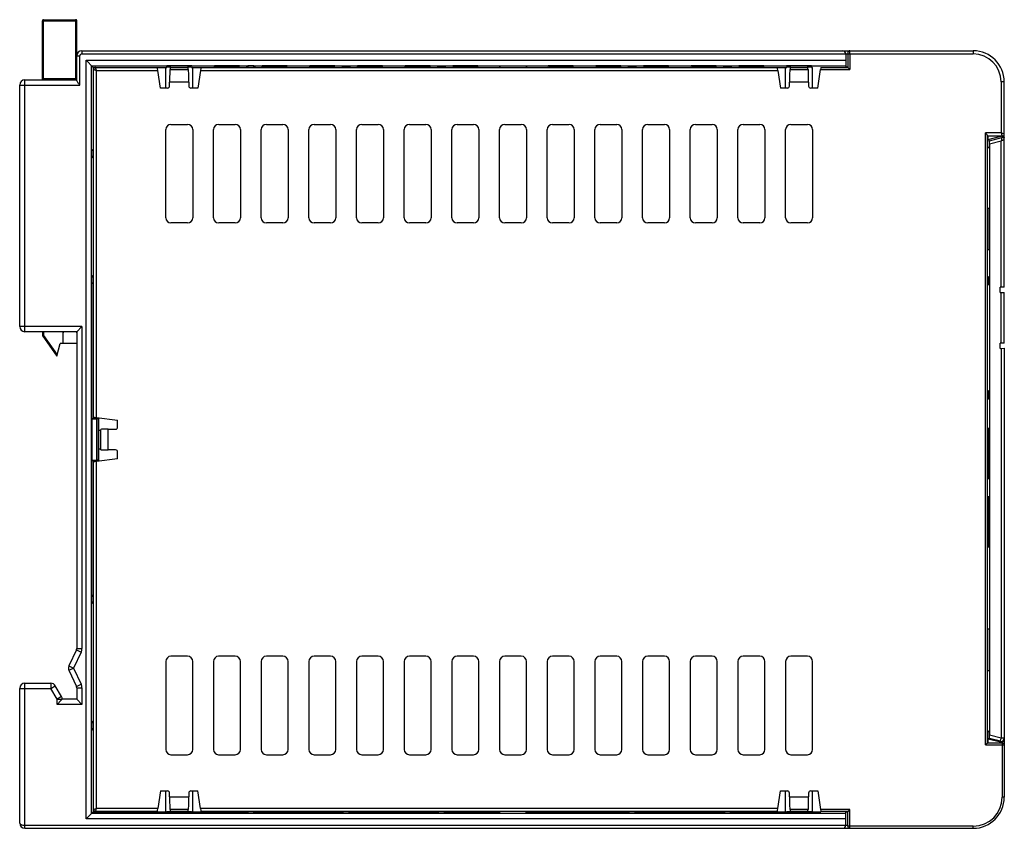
# Model space of a CAD drawing. Extents: x 250 to 570, y 112 to 351.
# Tile 5 of 10: x 330 to 425, y 273 to 351. Entities that reach past the tile are written whole.
import ezdxf

# ---------------------------------------------------------------- set-up
doc = ezdxf.new("R2010")
doc.units = 0
doc.header["$LTSCALE"] = 0.5
doc.layers.get('0').update_dxf_attribs({"linetype": 'CONTINUOUS'})

msp = doc.modelspace()

# ---------------------------------------------------------------- linework, layer by layer
at = {"color": 7, "linetype": 'Continuous'}
for p, q in [((331.928, 345.265), (331.928, 350.965)), ((331.928, 350.965), (335.228, 350.965)), ((332.028, 345.265), (332.028, 351.065)), ((332.028, 351.065), (335.128, 351.065)), ((335.128, 351.065), (335.128, 345.265)), ((335.228, 345.223), (335.228, 350.965)), ((335.728, 348.065), (335.728, 347.765)), ((335.728, 348.065), (421.728, 348.065)), ((335.728, 347.765), (421.728, 347.765)), ((409.428, 347.765), (409.428, 346.473)), ((409.83, 347.765), (409.83, 346.254)), ((421.728, 348.065), (421.728, 347.765)), ((335.228, 347.565), (335.528, 347.565)), ((335.528, 344.765), (335.528, 347.565)), ((336.128, 273.965), (336.128, 347.165)), ((336.828, 346.465), (336.128, 347.165)), ((336.128, 347.165), (409.428, 347.165)), ((336.664, 274.5), (336.664, 346.629)), ((336.664, 346.629), (409.428, 346.629)), ((336.828, 346.465), (336.828, 338.586)), ((336.828, 346.465), (343.94, 346.465)), ((336.844, 312.74), (336.844, 346.248)), ((337.044, 346.449), (337.003, 346.444)), ((337.045, 346.449), (343.019, 346.449)), ((337.144, 312.696), (337.144, 346.149)), ((337.144, 346.149), (343.069, 346.149)), ((343.321, 344.465), (343.069, 346.149)), ((343.828, 344.465), (343.828, 346.465)), ((343.937, 346.504), (343.931, 346.602)), ((346.326, 346.602), (343.931, 346.602)), ((343.937, 346.504), (344.293, 346.504)), ((343.94, 346.465), (343.939, 346.476)), ((344.293, 346.476), (343.939, 346.476)), ((344.224, 346.242), (344.288, 346.263)), ((346.012, 346.242), (344.224, 346.242)), ((344.288, 346.263), (345.949, 346.263)), ((344.293, 346.463), (344.293, 346.602)), ((344.293, 346.463), (345.944, 346.463)), ((345.944, 346.602), (345.944, 346.463)), ((345.944, 346.504), (346.319, 346.504)), ((346.317, 346.476), (345.944, 346.476)), ((345.949, 346.263), (346.012, 346.242)), ((346.316, 346.465), (346.317, 346.476)), ((346.316, 346.465), (348.54, 346.465)), ((346.326, 346.602), (346.319, 346.504)), ((346.428, 344.465), (346.428, 346.465)), ((347.168, 346.149), (346.915, 344.465)), ((347.168, 346.149), (402.879, 346.149)), ((347.217, 346.449), (402.829, 346.449)), ((348.537, 346.504), (348.531, 346.599)), ((348.537, 346.504), (350.919, 346.504)), ((348.54, 346.465), (348.539, 346.476)), ((350.917, 346.476), (348.539, 346.476)), ((350.916, 346.465), (350.917, 346.476)), ((350.916, 346.465), (351.607, 346.465)), ((350.919, 346.504), (350.926, 346.599)), ((351.607, 346.465), (351.742, 346.6)), ((351.742, 346.6), (351.742, 346.449)), ((352.314, 346.6), (351.742, 346.6)), ((352.314, 346.449), (352.314, 346.6)), ((352.314, 346.6), (352.45, 346.465)), ((352.45, 346.465), (353.14, 346.465)), ((353.137, 346.504), (353.131, 346.599)), ((353.137, 346.504), (355.519, 346.504)), ((353.14, 346.465), (353.139, 346.476)), ((355.517, 346.476), (353.139, 346.476)), ((355.516, 346.465), (355.517, 346.476)), ((355.516, 346.465), (357.74, 346.465)), ((355.519, 346.504), (355.526, 346.599)), ((357.737, 346.504), (357.731, 346.599)), ((357.737, 346.504), (360.119, 346.504)), ((357.74, 346.465), (357.739, 346.476)), ((360.117, 346.476), (357.739, 346.476)), ((360.116, 346.465), (360.117, 346.476)), ((360.116, 346.465), (360.807, 346.465)), ((360.119, 346.504), (360.126, 346.599)), ((360.807, 346.465), (360.928, 346.586)), ((360.928, 346.586), (360.928, 346.449)), ((360.928, 346.586), (361.528, 346.586)), ((361.528, 346.586), (361.528, 346.449)), ((361.65, 346.465), (361.528, 346.586)), ((361.65, 346.465), (362.34, 346.465)), ((362.337, 346.504), (362.331, 346.599)), ((362.337, 346.504), (364.719, 346.504)), ((362.34, 346.465), (362.339, 346.476)), ((364.717, 346.476), (362.339, 346.476)), ((364.716, 346.465), (364.717, 346.476)), ((364.716, 346.465), (366.94, 346.465)), ((364.719, 346.504), (364.726, 346.599)), ((366.937, 346.504), (366.931, 346.599)), ((366.937, 346.504), (369.319, 346.504)), ((366.94, 346.465), (366.939, 346.476)), ((369.317, 346.476), (366.939, 346.476)), ((369.316, 346.465), (369.317, 346.476)), ((369.316, 346.465), (370.007, 346.465)), ((369.319, 346.504), (369.326, 346.599)), ((370.007, 346.465), (370.128, 346.586)), ((370.128, 346.586), (370.128, 346.449)), ((370.128, 346.586), (370.728, 346.586)), ((370.728, 346.586), (370.728, 346.449)), ((370.85, 346.465), (370.728, 346.586)), ((370.85, 346.465), (371.54, 346.465)), ((371.537, 346.504), (371.531, 346.599)), ((371.537, 346.504), (373.919, 346.504)), ((371.54, 346.465), (371.539, 346.476)), ((373.917, 346.476), (371.539, 346.476)), ((373.916, 346.465), (373.917, 346.476)), ((373.916, 346.465), (376.028, 346.465)), ((373.919, 346.504), (373.926, 346.599)), ((376.049, 346.619), (376.028, 346.597)), ((376.028, 346.597), (376.028, 346.504)), ((376.049, 346.619), (376.049, 346.449)), ((376.049, 346.619), (378.607, 346.619)), ((378.607, 346.619), (378.607, 346.449)), ((378.629, 346.597), (378.607, 346.619)), ((378.628, 346.465), (380.74, 346.465)), ((378.629, 346.597), (378.629, 346.504)), ((380.737, 346.504), (380.731, 346.599)), ((380.737, 346.504), (383.119, 346.504)), ((380.74, 346.465), (380.739, 346.476)), ((383.117, 346.476), (380.739, 346.476)), ((383.116, 346.465), (383.117, 346.476)), ((383.116, 346.465), (385.34, 346.465)), ((383.119, 346.504), (383.126, 346.599)), ((385.337, 346.504), (385.331, 346.599)), ((385.337, 346.504), (387.719, 346.504)), ((385.34, 346.465), (385.339, 346.476)), ((387.717, 346.476), (385.339, 346.476)), ((387.716, 346.465), (387.717, 346.476)), ((387.716, 346.465), (388.407, 346.465)), ((387.719, 346.504), (387.726, 346.599)), ((388.407, 346.465), (388.528, 346.586)), ((388.528, 346.586), (388.528, 346.449)), ((388.528, 346.586), (389.128, 346.586)), ((389.128, 346.586), (389.128, 346.449)), ((389.25, 346.465), (389.128, 346.586)), ((389.25, 346.465), (389.94, 346.465)), ((389.937, 346.504), (389.931, 346.599)), ((389.937, 346.504), (392.319, 346.504)), ((389.94, 346.465), (389.939, 346.476)), ((392.317, 346.476), (389.939, 346.476)), ((392.316, 346.465), (392.317, 346.476)), ((392.316, 346.465), (394.54, 346.465)), ((392.319, 346.504), (392.326, 346.599)), ((394.537, 346.504), (394.531, 346.599)), ((394.537, 346.504), (396.919, 346.504)), ((394.54, 346.465), (394.539, 346.476)), ((396.917, 346.476), (394.539, 346.476)), ((396.916, 346.465), (396.917, 346.476)), ((396.916, 346.465), (397.607, 346.465)), ((396.919, 346.504), (396.926, 346.599)), ((397.607, 346.465), (397.728, 346.586)), ((397.728, 346.586), (397.728, 346.449)), ((397.728, 346.586), (398.328, 346.586)), ((398.328, 346.586), (398.328, 346.449)), ((398.45, 346.465), (398.328, 346.586)), ((398.45, 346.465), (399.14, 346.465)), ((399.137, 346.504), (399.131, 346.599)), ((399.137, 346.504), (401.519, 346.504)), ((399.14, 346.465), (399.139, 346.476)), ((401.517, 346.476), (399.139, 346.476)), ((401.516, 346.465), (401.517, 346.476)), ((401.516, 346.465), (403.74, 346.465)), ((401.519, 346.504), (401.526, 346.599)), ((402.879, 346.149), (403.131, 344.465)), ((403.628, 344.465), (403.628, 346.465)), ((403.737, 346.504), (403.731, 346.602)), ((406.126, 346.602), (403.731, 346.602)), ((403.737, 346.504), (404.103, 346.504)), ((403.74, 346.465), (403.739, 346.476)), ((404.103, 346.476), (403.739, 346.476)), ((404.034, 346.242), (404.098, 346.263)), ((405.822, 346.242), (404.034, 346.242)), ((404.098, 346.263), (405.759, 346.263)), ((404.103, 346.463), (404.103, 346.602)), ((404.103, 346.463), (405.754, 346.463)), ((405.754, 346.602), (405.754, 346.463)), ((405.754, 346.504), (406.119, 346.504)), ((406.117, 346.476), (405.754, 346.476)), ((405.759, 346.263), (405.822, 346.242)), ((406.116, 346.465), (406.117, 346.476)), ((406.116, 346.465), (406.228, 346.465)), ((406.126, 346.602), (406.119, 346.504)), ((406.228, 344.465), (406.228, 346.465)), ((406.725, 344.465), (406.993, 346.254)), ((406.993, 346.254), (409.83, 346.254)), ((407.027, 346.454), (409.632, 346.454)), ((409.63, 346.473), (409.428, 346.473)), ((409.63, 346.454), (409.63, 346.453)), ((330.228, 320.965), (330.228, 345.265)), ((330.228, 345.265), (335.228, 345.265)), ((335.228, 345.365), (331.928, 345.365)), ((344.193, 344.665), (344.193, 345.042)), ((346.043, 345.042), (344.193, 345.042)), ((346.043, 345.042), (346.043, 344.665)), ((404.003, 344.665), (404.003, 345.042)), ((405.853, 345.042), (404.003, 345.042)), ((405.853, 345.042), (405.853, 344.665)), ((424.728, 345.065), (424.428, 345.065)), ((424.428, 345.065), (424.428, 340.14)), ((424.728, 325.265), (424.728, 345.065)), ((329.728, 321.465), (329.728, 344.765)), ((329.728, 344.765), (335.528, 344.765)), ((343.994, 344.465), (343.321, 344.465)), ((346.915, 344.465), (346.243, 344.465)), ((403.804, 344.465), (403.131, 344.465)), ((406.725, 344.465), (406.053, 344.465)), ((343.828, 331.964), (343.828, 340.466)), ((344.327, 340.965), (345.929, 340.965)), ((346.428, 340.466), (346.428, 331.964)), ((348.428, 331.964), (348.428, 340.466)), ((348.927, 340.965), (350.529, 340.965)), ((351.028, 340.466), (351.028, 331.964)), ((353.028, 331.964), (353.028, 340.466)), ((353.527, 340.965), (355.129, 340.965)), ((355.628, 340.466), (355.628, 331.964)), ((357.628, 331.964), (357.628, 340.466)), ((358.127, 340.965), (359.729, 340.965)), ((360.228, 340.466), (360.228, 331.964)), ((362.228, 331.964), (362.228, 340.466)), ((362.727, 340.965), (364.329, 340.965)), ((364.828, 340.466), (364.828, 331.964)), ((366.828, 331.964), (366.828, 340.466)), ((367.327, 340.965), (368.929, 340.965)), ((369.428, 340.466), (369.428, 331.964)), ((371.428, 331.964), (371.428, 340.466)), ((371.927, 340.965), (373.529, 340.965)), ((374.028, 340.466), (374.028, 331.964)), ((376.028, 331.964), (376.028, 340.466)), ((376.527, 340.965), (378.129, 340.965)), ((378.628, 340.466), (378.628, 331.964)), ((380.628, 331.964), (380.628, 340.466)), ((381.127, 340.965), (382.729, 340.965)), ((383.228, 340.466), (383.228, 331.964)), ((385.228, 331.964), (385.228, 340.466)), ((385.727, 340.965), (387.329, 340.965)), ((387.828, 340.466), (387.828, 331.964)), ((389.828, 331.964), (389.828, 340.466)), ((390.327, 340.965), (391.929, 340.965)), ((392.428, 340.466), (392.428, 331.964)), ((394.428, 331.964), (394.428, 340.466)), ((394.927, 340.965), (396.529, 340.965)), ((397.028, 340.466), (397.028, 331.964)), ((399.028, 331.964), (399.028, 340.466)), ((399.527, 340.965), (401.129, 340.965)), ((401.628, 340.466), (401.628, 331.964)), ((403.628, 331.964), (403.628, 340.466)), ((404.127, 340.965), (405.729, 340.965)), ((406.228, 340.466), (406.228, 331.964)), ((424.428, 340.14), (422.917, 340.14)), ((422.917, 281.101), (422.917, 340.14)), ((424.528, 339.84), (423.112, 339.84)), ((423.117, 281.299), (423.117, 339.86)), ((423.117, 339.366), (423.264, 339.405)), ((423.143, 339.461), (423.128, 339.468)), ((423.143, 339.84), (423.143, 339.461)), ((424.477, 339.816), (423.143, 339.461)), ((423.295, 339.391), (423.264, 339.405)), ((423.264, 339.405), (423.264, 338.803)), ((423.295, 339.391), (424.477, 339.706)), ((423.298, 339.082), (424.428, 339.382)), ((424.428, 325.267), (424.428, 339.382)), ((424.477, 339.816), (424.477, 339.706)), ((424.728, 340.04), (424.603, 340.082)), ((336.674, 338.432), (336.828, 338.586)), ((336.674, 337.898), (336.674, 338.432)), ((336.844, 338.432), (336.674, 338.432)), ((423.117, 338.763), (423.264, 338.803)), ((423.128, 338.668), (423.264, 338.803)), ((423.298, 339.082), (423.298, 282.048)), ((336.828, 337.743), (336.674, 337.898)), ((336.674, 337.898), (336.844, 337.898)), ((336.828, 337.743), (336.828, 326.386)), ((423.277, 332.868), (423.117, 332.868)), ((423.277, 328.868), (423.277, 332.868)), ((345.929, 331.465), (344.327, 331.465)), ((350.529, 331.465), (348.927, 331.465)), ((355.129, 331.465), (353.527, 331.465)), ((359.729, 331.465), (358.127, 331.465)), ((364.329, 331.465), (362.727, 331.465)), ((368.929, 331.465), (367.327, 331.465)), ((373.529, 331.465), (371.927, 331.465)), ((378.129, 331.465), (376.527, 331.465)), ((382.729, 331.465), (381.127, 331.465)), ((387.329, 331.465), (385.727, 331.465)), ((391.929, 331.465), (390.327, 331.465)), ((396.529, 331.465), (394.927, 331.465)), ((401.129, 331.465), (399.527, 331.465)), ((405.729, 331.465), (404.127, 331.465)), ((423.277, 328.868), (423.117, 328.868)), ((423.275, 328.862), (423.277, 328.868)), ((336.674, 326.232), (336.828, 326.386)), ((336.674, 325.698), (336.674, 326.232)), ((336.844, 326.232), (336.674, 326.232)), ((423.25, 326.165), (423.117, 326.165)), ((423.128, 326.286), (423.25, 326.165)), ((423.25, 325.565), (423.25, 326.165)), ((336.828, 325.543), (336.674, 325.698)), ((336.674, 325.698), (336.844, 325.698)), ((336.828, 312.582), (336.828, 325.543)), ((423.25, 325.565), (423.117, 325.565)), ((423.128, 325.443), (423.25, 325.565)), ((424.728, 325.265), (424.328, 325.268)), ((424.328, 324.761), (424.328, 325.268)), ((424.328, 324.761), (424.728, 324.765)), ((424.428, 319.867), (424.428, 324.762)), ((424.728, 319.865), (424.728, 324.765)), ((335.728, 321.465), (329.728, 321.465)), ((335.228, 320.965), (335.728, 321.465)), ((335.728, 321.465), (335.728, 290.404)), ((335.228, 320.965), (330.228, 320.965)), ((331.928, 320.965), (331.928, 320.596)), ((332.028, 320.596), (331.928, 320.596)), ((331.946, 320.539), (332.028, 320.596)), ((331.946, 320.539), (333.301, 318.604)), ((332.028, 320.965), (332.028, 320.596)), ((332.028, 320.596), (333.335, 318.73)), ((333.928, 319.825), (333.928, 320.965)), ((335.228, 320.965), (335.228, 290.404)), ((333.301, 318.604), (333.628, 319.825)), ((335.228, 319.825), (333.628, 319.825)), ((424.728, 319.865), (424.328, 319.868)), ((424.328, 319.361), (424.328, 319.868)), ((424.328, 319.361), (424.728, 319.365)), ((424.428, 319.362), (424.428, 281.747)), ((424.728, 319.365), (424.728, 276.065)), ((423.25, 315.165), (423.117, 315.165)), ((423.25, 314.565), (423.117, 314.565)), ((423.128, 315.286), (423.25, 315.165)), ((423.128, 314.443), (423.25, 314.565)), ((423.25, 314.565), (423.25, 315.165)), ((336.685, 312.582), (336.676, 312.565)), ((336.676, 312.565), (336.676, 308.565)), ((336.676, 312.565), (337.132, 312.565)), ((336.685, 312.582), (337.346, 312.582)), ((337.132, 312.565), (337.132, 308.565)), ((337.144, 312.696), (339.178, 312.437)), ((337.346, 312.582), (337.332, 312.568)), ((337.332, 312.568), (337.332, 308.561)), ((337.346, 308.547), (337.346, 312.582)), ((339.178, 311.765), (339.178, 312.437)), ((337.53, 311.487), (337.53, 309.642)), ((337.55, 309.583), (337.55, 311.547)), ((338.25, 309.565), (338.25, 311.565)), ((338.25, 311.565), (338.978, 311.565)), ((338.978, 309.565), (338.25, 309.565)), ((339.178, 308.693), (339.178, 309.365)), ((336.685, 308.547), (336.676, 308.565)), ((336.676, 308.565), (337.132, 308.565)), ((336.685, 308.547), (337.346, 308.547)), ((336.828, 295.586), (336.828, 308.547)), ((336.844, 274.881), (336.844, 308.39)), ((339.178, 308.693), (337.144, 308.433)), ((337.144, 274.981), (337.144, 308.433)), ((337.332, 308.561), (337.346, 308.547)), ((336.674, 295.432), (336.828, 295.586)), ((336.674, 294.898), (336.674, 295.432)), ((336.844, 295.432), (336.674, 295.432)), ((336.828, 294.743), (336.674, 294.898)), ((336.674, 294.898), (336.844, 294.898)), ((336.828, 294.743), (336.828, 283.386)), ((423.277, 292.262), (423.117, 292.262)), ((423.275, 292.268), (423.277, 292.262)), ((423.277, 292.262), (423.277, 288.262)), ((335.2, 290.277), (334.477, 288.726)), ((335.653, 290.066), (334.93, 288.515)), ((335.2, 290.277), (335.653, 290.066)), ((335.228, 290.404), (335.728, 290.404)), ((343.828, 289.166), (343.828, 280.664)), ((345.929, 289.665), (344.327, 289.665)), ((346.428, 280.664), (346.428, 289.166)), ((348.428, 289.166), (348.428, 280.664)), ((350.529, 289.665), (348.927, 289.665)), ((351.028, 280.664), (351.028, 289.166)), ((353.028, 289.166), (353.028, 280.664)), ((355.129, 289.665), (353.527, 289.665)), ((355.628, 280.664), (355.628, 289.166)), ((357.628, 289.166), (357.628, 280.664)), ((359.729, 289.665), (358.127, 289.665)), ((360.228, 280.664), (360.228, 289.166)), ((362.228, 289.166), (362.228, 280.664)), ((364.329, 289.665), (362.727, 289.665)), ((364.828, 280.664), (364.828, 289.166)), ((366.828, 289.166), (366.828, 280.664)), ((368.929, 289.665), (367.327, 289.665)), ((369.428, 280.664), (369.428, 289.166)), ((371.428, 289.166), (371.428, 280.664)), ((373.529, 289.665), (371.927, 289.665)), ((374.028, 280.664), (374.028, 289.166)), ((376.028, 289.166), (376.028, 280.664)), ((378.129, 289.665), (376.527, 289.665)), ((378.628, 280.664), (378.628, 289.166)), ((380.628, 289.166), (380.628, 280.664)), ((382.729, 289.665), (381.127, 289.665)), ((383.228, 280.664), (383.228, 289.166)), ((385.228, 289.166), (385.228, 280.664)), ((387.329, 289.665), (385.727, 289.665)), ((387.828, 280.664), (387.828, 289.166)), ((389.828, 289.166), (389.828, 280.664)), ((391.929, 289.665), (390.327, 289.665)), ((392.428, 280.664), (392.428, 289.166)), ((394.428, 289.166), (394.428, 280.664)), ((396.529, 289.665), (394.927, 289.665)), ((397.028, 280.664), (397.028, 289.166)), ((399.028, 289.166), (399.028, 280.664)), ((401.129, 289.665), (399.527, 289.665)), ((401.628, 280.664), (401.628, 289.166)), ((403.628, 289.166), (403.628, 280.664)), ((405.729, 289.665), (404.127, 289.665)), ((406.228, 280.664), (406.228, 289.166)), ((334.477, 288.726), (334.93, 288.515)), ((334.477, 288.303), (334.93, 288.515)), ((334.477, 288.303), (335.2, 286.752)), ((334.93, 288.515), (335.653, 286.964)), ((423.277, 288.262), (423.117, 288.262)), ((423.277, 288.262), (423.275, 288.256)), ((330.228, 273.065), (330.228, 287.065)), ((330.228, 287.065), (332.731, 287.065)), ((332.731, 287.065), (332.731, 286.565)), ((335.2, 286.752), (335.653, 286.964)), ((329.728, 273.565), (329.728, 286.565)), ((329.728, 286.565), (332.731, 286.565)), ((332.731, 286.565), (333.164, 286.815)), ((333.328, 285.531), (332.731, 286.565)), ((333.761, 285.781), (333.164, 286.815)), ((335.228, 286.625), (335.228, 285.515)), ((335.228, 286.625), (335.728, 286.625)), ((335.728, 286.625), (335.728, 285.015)), ((333.761, 285.781), (333.328, 285.531)), ((333.328, 285.015), (333.328, 285.531)), ((333.328, 285.531), (333.828, 285.531)), ((333.737, 285.423), (333.328, 285.015)), ((335.728, 285.015), (333.328, 285.015)), ((333.828, 285.515), (333.737, 285.423)), ((333.828, 285.515), (333.828, 285.531)), ((335.228, 285.515), (333.828, 285.515)), ((335.228, 285.515), (335.728, 285.015)), ((336.674, 283.232), (336.828, 283.386)), ((336.674, 282.698), (336.674, 283.232)), ((336.844, 283.232), (336.674, 283.232)), ((336.828, 282.543), (336.674, 282.698)), ((336.674, 282.698), (336.844, 282.698)), ((336.828, 282.543), (336.828, 274.665)), ((423.241, 282.35), (423.117, 282.383)), ((423.128, 282.462), (423.241, 282.35)), ((423.241, 282.35), (423.241, 281.713)), ((423.117, 281.746), (423.241, 281.713)), ((423.117, 281.301), (423.117, 281.301)), ((423.117, 281.301), (424.528, 281.301)), ((423.128, 281.662), (423.158, 281.676)), ((424.351, 281.358), (423.158, 281.676)), ((423.158, 281.299), (423.158, 281.676)), ((423.295, 281.738), (423.241, 281.713)), ((424.351, 281.457), (423.295, 281.738)), ((424.428, 281.747), (423.298, 282.048)), ((424.351, 281.457), (424.428, 281.747)), ((424.351, 281.457), (424.351, 281.358)), ((424.728, 281.747), (424.428, 281.747)), ((424.428, 281.348), (424.428, 281.301)), ((424.528, 281.301), (424.528, 276.065)), ((422.917, 281.101), (424.728, 281.101)), ((344.327, 280.165), (345.929, 280.165)), ((348.927, 280.165), (350.529, 280.165)), ((353.527, 280.165), (355.129, 280.165)), ((358.127, 280.165), (359.729, 280.165)), ((362.727, 280.165), (364.329, 280.165)), ((367.327, 280.165), (368.929, 280.165)), ((371.927, 280.165), (373.529, 280.165)), ((376.527, 280.165), (378.129, 280.165)), ((381.127, 280.165), (382.729, 280.165)), ((385.727, 280.165), (387.329, 280.165)), ((390.327, 280.165), (391.929, 280.165)), ((394.927, 280.165), (396.529, 280.165)), ((399.527, 280.165), (401.129, 280.165)), ((404.127, 280.165), (405.729, 280.165)), ((343.321, 276.665), (343.069, 274.981)), ((343.321, 276.665), (343.994, 276.665)), ((343.828, 274.665), (343.828, 276.665)), ((344.193, 276.088), (344.193, 276.465)), ((346.043, 276.465), (346.043, 276.088)), ((346.243, 276.665), (346.915, 276.665)), ((346.428, 274.665), (346.428, 276.665)), ((347.168, 274.981), (346.915, 276.665)), ((402.879, 274.981), (403.131, 276.665)), ((403.131, 276.665), (403.804, 276.665)), ((403.628, 274.665), (403.628, 276.665)), ((404.003, 276.088), (404.003, 276.465)), ((405.853, 276.465), (405.853, 276.088)), ((406.053, 276.665), (406.725, 276.665)), ((406.228, 274.665), (406.228, 276.665)), ((406.725, 276.665), (406.993, 274.876)), ((344.193, 276.088), (346.043, 276.088)), ((404.003, 276.088), (405.853, 276.088)), ((424.728, 276.065), (424.528, 276.065)), ((336.828, 274.665), (336.128, 273.965)), ((336.828, 274.665), (343.94, 274.665)), ((336.844, 274.881), (336.858, 274.81)), ((336.858, 274.81), (336.914, 274.729)), ((343.019, 274.681), (337.045, 274.681)), ((343.069, 274.981), (337.144, 274.981)), ((343.931, 274.528), (343.937, 274.625)), ((343.937, 274.625), (344.293, 274.625)), ((343.94, 274.665), (343.939, 274.654)), ((344.293, 274.654), (343.939, 274.654)), ((344.288, 274.867), (344.224, 274.888)), ((344.224, 274.888), (346.012, 274.888)), ((345.949, 274.867), (344.288, 274.867)), ((345.944, 274.667), (344.293, 274.667)), ((344.293, 274.528), (344.293, 274.667)), ((345.944, 274.667), (345.944, 274.528)), ((346.317, 274.654), (345.944, 274.654)), ((345.944, 274.625), (346.319, 274.625)), ((346.012, 274.888), (345.949, 274.867)), ((346.316, 274.665), (348.54, 274.665)), ((346.316, 274.665), (346.317, 274.654)), ((346.319, 274.625), (346.326, 274.528)), ((402.879, 274.981), (347.168, 274.981)), ((402.829, 274.681), (347.217, 274.681)), ((348.537, 274.625), (348.531, 274.53)), ((348.537, 274.625), (350.919, 274.625)), ((348.54, 274.665), (348.539, 274.654)), ((350.917, 274.654), (348.539, 274.654)), ((350.916, 274.665), (351.607, 274.665)), ((350.916, 274.665), (350.917, 274.654)), ((350.919, 274.625), (350.926, 274.53)), ((351.742, 274.53), (351.607, 274.665)), ((351.742, 274.681), (351.742, 274.53)), ((352.314, 274.53), (352.314, 274.681)), ((352.45, 274.665), (352.314, 274.53)), ((352.45, 274.665), (353.14, 274.665)), ((353.137, 274.625), (353.131, 274.53)), ((353.137, 274.625), (355.519, 274.625)), ((353.14, 274.665), (353.139, 274.654)), ((355.517, 274.654), (353.139, 274.654)), ((355.516, 274.665), (357.74, 274.665)), ((355.516, 274.665), (355.517, 274.654)), ((355.519, 274.625), (355.526, 274.53)), ((357.737, 274.625), (357.731, 274.53)), ((357.737, 274.625), (360.119, 274.625)), ((357.74, 274.665), (357.739, 274.654)), ((360.117, 274.654), (357.739, 274.654)), ((360.116, 274.665), (360.807, 274.665)), ((360.116, 274.665), (360.117, 274.654)), ((360.119, 274.625), (360.126, 274.53)), ((360.807, 274.665), (360.928, 274.543)), ((360.928, 274.543), (360.928, 274.681)), ((361.528, 274.543), (361.528, 274.681)), ((361.65, 274.665), (361.528, 274.543)), ((361.65, 274.665), (362.34, 274.665)), ((362.337, 274.625), (362.331, 274.53)), ((362.337, 274.625), (364.719, 274.625)), ((362.34, 274.665), (362.339, 274.654)), ((364.717, 274.654), (362.339, 274.654)), ((364.716, 274.665), (366.94, 274.665)), ((364.716, 274.665), (364.717, 274.654)), ((364.719, 274.625), (364.726, 274.53)), ((366.937, 274.625), (366.931, 274.53)), ((366.937, 274.625), (369.319, 274.625)), ((366.94, 274.665), (366.939, 274.654)), ((369.317, 274.654), (366.939, 274.654)), ((369.316, 274.665), (370.007, 274.665)), ((369.316, 274.665), (369.317, 274.654)), ((369.319, 274.625), (369.326, 274.53)), ((370.007, 274.665), (370.128, 274.543)), ((370.128, 274.543), (370.128, 274.681)), ((370.728, 274.543), (370.728, 274.681)), ((370.85, 274.665), (370.728, 274.543)), ((370.85, 274.665), (371.54, 274.665)), ((371.537, 274.625), (371.531, 274.53)), ((371.537, 274.625), (373.919, 274.625)), ((371.54, 274.665), (371.539, 274.654)), ((373.917, 274.654), (371.539, 274.654)), ((373.916, 274.665), (376.028, 274.665)), ((373.916, 274.665), (373.917, 274.654)), ((373.919, 274.625), (373.926, 274.53)), ((376.027, 274.625), (376.027, 274.532)), ((376.049, 274.51), (376.049, 274.681)), ((378.607, 274.51), (378.607, 274.681)), ((378.628, 274.665), (380.74, 274.665)), ((378.629, 274.625), (378.629, 274.532)), ((380.737, 274.625), (380.731, 274.53)), ((380.737, 274.625), (383.119, 274.625)), ((380.74, 274.665), (380.739, 274.654)), ((383.117, 274.654), (380.739, 274.654)), ((383.116, 274.665), (385.34, 274.665)), ((383.116, 274.665), (383.117, 274.654)), ((383.119, 274.625), (383.126, 274.53)), ((385.337, 274.625), (385.331, 274.53)), ((385.337, 274.625), (387.719, 274.625)), ((385.34, 274.665), (385.339, 274.654)), ((387.717, 274.654), (385.339, 274.654)), ((387.716, 274.665), (388.407, 274.665)), ((387.716, 274.665), (387.717, 274.654)), ((387.719, 274.625), (387.726, 274.53)), ((388.407, 274.665), (388.528, 274.543)), ((388.528, 274.543), (388.528, 274.681)), ((389.128, 274.543), (389.128, 274.681)), ((389.25, 274.665), (389.128, 274.543)), ((389.25, 274.665), (389.94, 274.665)), ((389.937, 274.625), (389.931, 274.53)), ((389.937, 274.625), (392.319, 274.625)), ((389.94, 274.665), (389.939, 274.653)), ((392.317, 274.653), (389.939, 274.653)), ((392.316, 274.665), (394.54, 274.665)), ((392.316, 274.665), (392.317, 274.653)), ((392.319, 274.625), (392.326, 274.53)), ((394.537, 274.625), (394.531, 274.53)), ((394.537, 274.625), (396.919, 274.625)), ((394.54, 274.665), (394.539, 274.653)), ((396.917, 274.653), (394.539, 274.653)), ((396.916, 274.665), (397.607, 274.665)), ((396.916, 274.665), (396.917, 274.653)), ((396.919, 274.625), (396.926, 274.53)), ((397.742, 274.53), (397.607, 274.665)), ((397.742, 274.681), (397.742, 274.53)), ((398.314, 274.53), (398.314, 274.681)), ((398.45, 274.665), (398.314, 274.53)), ((398.45, 274.665), (399.14, 274.665)), ((399.137, 274.625), (399.131, 274.53)), ((399.137, 274.625), (401.519, 274.625)), ((399.14, 274.665), (399.139, 274.654)), ((401.517, 274.654), (399.139, 274.654)), ((401.516, 274.665), (403.74, 274.665)), ((401.516, 274.665), (401.517, 274.654)), ((401.519, 274.625), (401.526, 274.53)), ((403.731, 274.528), (403.737, 274.625)), ((403.737, 274.625), (404.103, 274.625)), ((403.74, 274.665), (403.739, 274.654)), ((404.103, 274.654), (403.739, 274.654)), ((404.034, 274.888), (405.822, 274.888)), ((404.098, 274.867), (404.034, 274.888)), ((405.759, 274.867), (404.098, 274.867)), ((405.754, 274.667), (404.103, 274.667)), ((404.103, 274.528), (404.103, 274.667)), ((405.754, 274.667), (405.754, 274.528)), ((406.117, 274.654), (405.754, 274.654)), ((405.754, 274.625), (406.119, 274.625)), ((405.822, 274.888), (405.759, 274.867)), ((406.116, 274.665), (407.027, 274.665)), ((406.116, 274.665), (406.117, 274.654)), ((406.119, 274.625), (406.126, 274.528)), ((409.83, 274.876), (406.993, 274.876)), ((409.632, 274.676), (407.027, 274.676)), ((409.63, 274.635), (409.428, 274.635)), ((409.428, 273.365), (409.428, 274.635)), ((409.63, 273.265), (409.63, 274.676)), ((409.83, 273.065), (409.83, 274.876)), ((409.428, 273.965), (336.128, 273.965)), ((409.428, 274.5), (336.664, 274.5)), ((346.326, 274.528), (343.931, 274.528)), ((352.314, 274.53), (351.742, 274.53)), ((360.928, 274.543), (361.528, 274.543)), ((370.128, 274.543), (370.728, 274.543)), ((376.027, 274.532), (376.049, 274.51)), ((376.049, 274.51), (378.607, 274.51)), ((378.607, 274.51), (378.629, 274.532)), ((388.528, 274.543), (389.128, 274.543)), ((398.314, 274.53), (397.742, 274.53)), ((406.126, 274.528), (403.731, 274.528)), ((330.228, 273.365), (409.63, 273.365)), ((330.228, 273.065), (421.728, 273.065)), ((421.728, 273.265), (409.63, 273.265)), ((421.728, 273.065), (421.728, 273.265))]:
    msp.add_line(p, q, dxfattribs=at)
for points in [[(409.72, 348.031), (409.696, 348.013), (409.676, 347.991), (409.66, 347.968), (409.647, 347.944), (409.638, 347.919), (409.633, 347.896), (409.631, 347.877), (409.631, 347.865), (409.63, 347.852), (409.63, 347.834), (409.63, 347.811), (409.63, 346.454)], [(409.831, 348.065), (409.811, 348.064), (409.778, 348.058), (409.747, 348.046), (409.72, 348.031)], [(337.003, 346.444), (336.914, 346.401), (336.858, 346.32), (336.844, 346.249)], [(336.914, 274.729), (337.003, 274.685), (337.044, 274.681)]]:
    msp.add_lwpolyline(points, dxfattribs=at)
for centre, radius, start, end in [((332.028, 350.965), 0.1, 90, 180), ((335.128, 350.965), 0.1, 0, 90), ((335.728, 347.565), 0.5, 90, 180), ((335.728, 347.565), 0.2, 90, 180), ((409.128, 347.765), 0.3, 0, 90), ((421.728, 345.065), 3, 0, 90), ((421.728, 345.065), 2.7, 0, 90), ((330.228, 344.765), 0.5, 90, 180), ((332.028, 345.365), 0.1, 180, 270), ((424.528, 339.513), 0.2, 359.9998, 104.89931), ((424.529, 339.624), 0.199, 0.05928, 19.17097), ((330.228, 321.465), 0.5, 180, 270), ((332.028, 320.596), 0.1, 180, 215), ((334.928, 290.404), 0.3, 335, 0), ((334.928, 290.404), 0.8, 335, 0), ((334.93, 288.515), 0.5, 155, 205), ((330.228, 286.565), 0.5, 90, 180), ((332.731, 286.565), 0.5, 30, 90), ((334.928, 286.625), 0.8, 0, 25), ((334.928, 286.625), 0.3, 0, 25), ((333.328, 285.531), 0.5, 0, 30), ((424.428, 281.747), 0.3, 255.09996, 359.99921), ((424.528, 281.101), 0.2, 0.04925, 11.28455), ((421.728, 276.065), 3, 270, 0), ((421.728, 276.065), 2.8, 270, 0), ((330.228, 273.565), 0.5, 180, 270), ((409.128, 273.365), 0.3, 270, 0), ((409.83, 273.265), 0.2, 258.71918, 269.95079)]:
    msp.add_arc(centre, radius, start, end, dxfattribs=at)
for centre, major_axis, ratio, start_param, end_param in [((343.064, 346.149), (-0.045, 0.3), 0.017262, -1.573386, -0.004737), ((344.225, 345.042), (0, 1.2), 0.026186, 0.008727, 1.570796), ((344.287, 346.463), (0, 0.2), 0.026186, 3.150319, 4.712389), ((345.949, 346.463), (0, 0.2), 0.026186, -4.712389, -3.150319), ((346.012, 345.042), (0, 1.2), 0.026186, -1.570796, -0.008727), ((347.173, 346.149), (0.045, 0.3), 0.017262, 0.004737, 1.573386), ((349.728, 346.599), (1.198, 0), 0.008727, -0.00061, 3.142203), ((354.328, 346.599), (1.198, 0), 0.008727, -0.00061, 3.142203), ((358.928, 346.599), (1.198, 0), 0.008727, -0.00061, 3.142203), ((363.528, 346.599), (1.198, 0), 0.008727, -0.00061, 3.142203), ((368.128, 346.599), (1.198, 0), 0.008727, -0.00061, 3.142203), ((372.728, 346.599), (1.198, 0), 0.008727, -0.00061, 3.142203), ((381.928, 346.599), (1.198, 0), 0.008727, -0.00061, 3.142203), ((386.528, 346.599), (1.198, 0), 0.008727, -0.00061, 3.142203), ((391.128, 346.599), (1.198, 0), 0.008727, -0.00061, 3.142203), ((395.728, 346.599), (1.198, 0), 0.008727, -0.00061, 3.142203), ((400.328, 346.599), (1.198, 0), 0.008727, -0.00061, 3.142203), ((402.874, 346.149), (-0.045, 0.3), 0.017262, -1.573386, -0.004737), ((404.035, 345.042), (0, 1.2), 0.026186, 0.008727, 1.570796), ((404.097, 346.463), (0, 0.2), 0.026186, 3.150319, 4.712389), ((405.759, 346.463), (0, 0.2), 0.026186, -4.712389, -3.150319), ((405.822, 345.042), (0, 1.2), 0.026186, -1.570796, -0.008727), ((406.997, 346.254), (0.03, 0.2), 0.017262, 0.004737, 1.573386), ((343.993, 344.665), (-0.07, 0.188), 0.997224, -3.498992, -1.930022), ((346.243, 344.665), (0.07, 0.188), 0.997224, -4.353164, -2.784193), ((403.803, 344.665), (-0.07, 0.188), 0.997224, -3.498992, -1.930022), ((406.053, 344.665), (0.07, 0.188), 0.997224, -4.353164, -2.784193), ((344.329, 340.464), (0.355, -0.355), 0.995146, 2.358627, 3.924558), ((345.927, 340.464), (0.355, 0.355), 0.995146, -0.782965, 0.782965), ((348.929, 340.464), (0.355, -0.355), 0.995146, 2.358627, 3.924558), ((350.527, 340.464), (0.355, 0.355), 0.995146, -0.782965, 0.782965), ((353.529, 340.464), (0.355, -0.355), 0.995146, 2.358627, 3.924558), ((355.127, 340.464), (0.355, 0.355), 0.995146, -0.782965, 0.782965), ((358.129, 340.464), (0.355, -0.355), 0.995146, 2.358627, 3.924558), ((359.727, 340.464), (0.355, 0.355), 0.995146, -0.782965, 0.782965), ((362.729, 340.464), (0.355, -0.355), 0.995146, 2.358627, 3.924558), ((364.327, 340.464), (0.355, 0.355), 0.995146, -0.782965, 0.782965), ((367.329, 340.464), (0.355, -0.355), 0.995146, 2.358627, 3.924558), ((368.927, 340.464), (0.355, 0.355), 0.995146, -0.782965, 0.782965), ((371.929, 340.464), (-0.355, 0.355), 0.995146, -0.782965, 0.782965), ((373.527, 340.464), (0.355, 0.355), 0.995146, -0.782965, 0.782965), ((376.529, 340.464), (-0.355, 0.355), 0.995146, -0.782965, 0.782965), ((378.127, 340.464), (0.355, 0.355), 0.995146, -0.782965, 0.782965), ((381.129, 340.464), (-0.355, 0.355), 0.995146, -0.782965, 0.782965), ((382.727, 340.464), (0.355, 0.355), 0.995146, -0.782965, 0.782965), ((385.729, 340.464), (-0.355, 0.355), 0.995146, -0.782965, 0.782965), ((387.327, 340.464), (0.355, 0.355), 0.995146, -0.782965, 0.782965), ((390.329, 340.464), (-0.355, 0.355), 0.995146, -0.782965, 0.782965), ((391.927, 340.464), (0.355, 0.355), 0.995146, -0.782965, 0.782965), ((394.929, 340.464), (-0.355, 0.355), 0.995146, -0.782965, 0.782965), ((396.527, 340.464), (0.355, 0.355), 0.995146, -0.782965, 0.782965), ((399.529, 340.464), (-0.355, 0.355), 0.995146, -0.782965, 0.782965), ((401.127, 340.464), (0.355, 0.355), 0.995146, -0.782965, 0.782965), ((404.129, 340.464), (-0.355, 0.355), 0.995146, -0.782965, 0.782965), ((405.727, 340.464), (0.355, 0.355), 0.995146, -0.782965, 0.782965), ((423.295, 339.081), (0, 0.31), 0.008433, -1.568552, -0.003865), ((424.528, 339.623), (0, 0.2), 0.99998, 0, 0.260049), ((344.329, 331.966), (0.355, 0.355), 0.995146, 2.358627, 3.924558), ((345.927, 331.966), (0.355, -0.355), 0.995146, -0.782965, 0.782965), ((348.929, 331.966), (0.355, 0.355), 0.995146, 2.358627, 3.924558), ((350.527, 331.966), (0.355, -0.355), 0.995146, -0.782965, 0.782965), ((353.529, 331.966), (0.355, 0.355), 0.995146, 2.358627, 3.924558), ((355.127, 331.966), (0.355, -0.355), 0.995146, -0.782965, 0.782965), ((358.129, 331.966), (0.355, 0.355), 0.995146, 2.358627, 3.924558), ((359.727, 331.966), (0.355, -0.355), 0.995146, -0.782965, 0.782965), ((362.729, 331.966), (0.355, 0.355), 0.995146, 2.358627, 3.924558), ((364.327, 331.966), (0.355, -0.355), 0.995146, -0.782965, 0.782965), ((367.329, 331.966), (0.355, 0.355), 0.995146, 2.358627, 3.924558), ((368.927, 331.966), (0.355, -0.355), 0.995146, -0.782965, 0.782965), ((371.929, 331.966), (0.355, 0.355), 0.995146, -3.924558, -2.358627), ((373.527, 331.966), (-0.355, 0.355), 0.995146, -3.924558, -2.358627), ((376.529, 331.966), (0.355, 0.355), 0.995146, -3.924558, -2.358627), ((378.127, 331.966), (-0.355, 0.355), 0.995146, -3.924558, -2.358627), ((381.129, 331.966), (0.355, 0.355), 0.995146, -3.924558, -2.358627), ((382.727, 331.966), (-0.355, 0.355), 0.995146, -3.924558, -2.358627), ((385.729, 331.966), (0.355, 0.355), 0.995146, -3.924558, -2.358627), ((387.327, 331.966), (-0.355, 0.355), 0.995146, -3.924558, -2.358627), ((390.329, 331.966), (0.355, 0.355), 0.995146, -3.924558, -2.358627), ((391.927, 331.966), (-0.355, 0.355), 0.995146, -3.924558, -2.358627), ((394.929, 331.966), (0.355, 0.355), 0.995146, -3.924558, -2.358627), ((396.527, 331.966), (-0.355, 0.355), 0.995146, -3.924558, -2.358627), ((399.529, 331.966), (0.355, 0.355), 0.995146, -3.924558, -2.358627), ((401.127, 331.966), (-0.355, 0.355), 0.995146, -3.924558, -2.358627), ((404.129, 331.966), (0.355, 0.355), 0.995146, -3.924558, -2.358627), ((405.727, 331.966), (-0.355, 0.355), 0.995146, -3.924558, -2.358627), ((334.028, 320.875), (0.1, 0), 1, 2.000732, 3.141593), ((335.128, 320.875), (0.1, 0), 1, 0, 1.14086), ((337.144, 312.702), (0.3, -0.038), 0.017314, -3.137212, -1.568585), ((337.132, 312.568), (0.2, 0), 0.017455, -0.535268, -0.017453), ((338.978, 311.765), (0, 0.2), 0.999657, -3.141593, -1.570796), ((337.33, 311.488), (0.2, 0), 0.026186, -1.490179, -0.008727), ((338.25, 311.546), (0.7, 0), 0.026186, 1.570796, 3.132866), ((337.33, 309.642), (0.2, 0), 0.026186, 6.291912, 7.773364), ((338.25, 309.583), (0.7, 0), 0.026186, -3.132866, -1.570796), ((338.978, 309.365), (0, 0.2), 0.999657, -1.570796, 0), ((337.144, 308.428), (0.3, 0.038), 0.017314, 1.568585, 3.137212), ((337.132, 308.561), (0.2, 0), 0.017455, 0.017453, 1.570796), ((344.329, 289.164), (0.355, -0.355), 0.995146, 2.358627, 3.924558), ((345.927, 289.164), (0.355, 0.355), 0.995146, -0.782965, 0.782965), ((348.929, 289.164), (0.355, -0.355), 0.995146, 2.358627, 3.924558), ((350.527, 289.164), (0.355, 0.355), 0.995146, -0.782965, 0.782965), ((353.529, 289.164), (0.355, -0.355), 0.995146, 2.358627, 3.924558), ((355.127, 289.164), (0.355, 0.355), 0.995146, -0.782965, 0.782965), ((358.129, 289.164), (0.355, -0.355), 0.995146, 2.358627, 3.924558), ((359.727, 289.164), (0.355, 0.355), 0.995146, -0.782965, 0.782965), ((362.729, 289.164), (0.355, -0.355), 0.995146, 2.358627, 3.924558), ((364.327, 289.164), (0.355, 0.355), 0.995146, -0.782965, 0.782965), ((367.329, 289.164), (0.355, -0.355), 0.995146, 2.358627, 3.924558), ((368.927, 289.164), (0.355, 0.355), 0.995146, -0.782965, 0.782965), ((371.929, 289.164), (-0.355, 0.355), 0.995146, -0.782965, 0.782965), ((373.527, 289.164), (0.355, 0.355), 0.995146, -0.782965, 0.782965), ((376.529, 289.164), (-0.355, 0.355), 0.995146, -0.782965, 0.782965), ((378.127, 289.164), (0.355, 0.355), 0.995146, -0.782965, 0.782965), ((381.129, 289.164), (-0.355, 0.355), 0.995146, -0.782965, 0.782965), ((382.727, 289.164), (0.355, 0.355), 0.995146, -0.782965, 0.782965), ((385.729, 289.164), (-0.355, 0.355), 0.995146, -0.782965, 0.782965), ((387.327, 289.164), (0.355, 0.355), 0.995146, -0.782965, 0.782965), ((390.329, 289.164), (-0.355, 0.355), 0.995146, -0.782965, 0.782965), ((391.927, 289.164), (0.355, 0.355), 0.995146, -0.782965, 0.782965), ((394.929, 289.164), (-0.355, 0.355), 0.995146, -0.782965, 0.782965), ((396.527, 289.164), (0.355, 0.355), 0.995146, -0.782965, 0.782965), ((399.529, 289.164), (-0.355, 0.355), 0.995146, -0.782965, 0.782965), ((401.127, 289.164), (0.355, 0.355), 0.995146, -0.782965, 0.782965), ((404.129, 289.164), (-0.355, 0.355), 0.995146, -0.782965, 0.782965), ((405.727, 289.164), (0.355, 0.355), 0.995146, -0.782965, 0.782965), ((423.295, 282.049), (0, 0.31), 0.008433, -3.137728, -1.57304), ((424.428, 281.648), (0, 0.3), 0.99998, -3.401642, -3.141593), ((344.329, 280.666), (0.355, 0.355), 0.995146, 2.358627, 3.924558), ((345.927, 280.666), (0.355, -0.355), 0.995146, -0.782965, 0.782965), ((348.929, 280.666), (0.355, 0.355), 0.995146, 2.358627, 3.924558), ((350.527, 280.666), (0.355, -0.355), 0.995146, -0.782965, 0.782965), ((353.529, 280.666), (0.355, 0.355), 0.995146, 2.358627, 3.924558), ((355.127, 280.666), (0.355, -0.355), 0.995146, -0.782965, 0.782965), ((358.129, 280.666), (0.355, 0.355), 0.995146, 2.358627, 3.924558), ((359.727, 280.666), (0.355, -0.355), 0.995146, -0.782965, 0.782965), ((362.729, 280.666), (0.355, 0.355), 0.995146, 2.358627, 3.924558), ((364.327, 280.666), (0.355, -0.355), 0.995146, -0.782965, 0.782965), ((367.329, 280.666), (0.355, 0.355), 0.995146, 2.358627, 3.924558), ((368.927, 280.666), (0.355, -0.355), 0.995146, -0.782965, 0.782965), ((371.929, 280.666), (0.355, 0.355), 0.995146, -3.924558, -2.358627), ((373.527, 280.666), (-0.355, 0.355), 0.995146, -3.924558, -2.358627), ((376.529, 280.666), (0.355, 0.355), 0.995146, -3.924558, -2.358627), ((378.127, 280.666), (-0.355, 0.355), 0.995146, -3.924558, -2.358627), ((381.129, 280.666), (0.355, 0.355), 0.995146, -3.924558, -2.358627), ((382.727, 280.666), (-0.355, 0.355), 0.995146, -3.924558, -2.358627), ((385.729, 280.666), (0.355, 0.355), 0.995146, -3.924558, -2.358627), ((387.327, 280.666), (-0.355, 0.355), 0.995146, -3.924558, -2.358627), ((390.329, 280.666), (0.355, 0.355), 0.995146, -3.924558, -2.358627), ((391.927, 280.666), (-0.355, 0.355), 0.995146, -3.924558, -2.358627), ((394.929, 280.666), (0.355, 0.355), 0.995146, -3.924558, -2.358627), ((396.527, 280.666), (-0.355, 0.355), 0.995146, -3.924558, -2.358627), ((399.529, 280.666), (0.355, 0.355), 0.995146, -3.924558, -2.358627), ((401.127, 280.666), (-0.355, 0.355), 0.995146, -3.924558, -2.358627), ((404.129, 280.666), (0.355, 0.355), 0.995146, -3.924558, -2.358627), ((405.727, 280.666), (-0.355, 0.355), 0.995146, -3.924558, -2.358627), ((343.993, 276.464), (0.07, 0.188), 0.997224, -1.211571, 0.357399), ((346.243, 276.464), (-0.07, 0.188), 0.997224, -0.357399, 1.211571), ((403.803, 276.464), (0.07, 0.188), 0.997224, -1.211571, 0.357399), ((406.053, 276.464), (-0.07, 0.188), 0.997224, -0.357399, 1.211571), ((344.225, 276.088), (0, 1.2), 0.026186, -4.712389, -3.150319), ((346.012, 276.088), (0, 1.2), 0.026186, -3.132866, -1.570796), ((404.035, 276.088), (0, 1.2), 0.026186, -4.712389, -3.150319), ((405.822, 276.088), (0, 1.2), 0.026186, -3.132866, -1.570796), ((343.064, 274.981), (0.045, 0.3), 0.017262, -3.136856, -1.568206), ((344.287, 274.667), (0, 0.2), 0.026186, -1.570796, -0.008727), ((345.949, 274.667), (0, 0.2), 0.026186, 6.291912, 7.853982), ((347.173, 274.981), (-0.045, 0.3), 0.017262, 1.568206, 3.136856), ((402.874, 274.981), (0.045, 0.3), 0.017262, -3.136856, -1.568206), ((404.097, 274.667), (0, 0.2), 0.026186, -1.570796, -0.008727), ((405.759, 274.667), (0, 0.2), 0.026186, 6.291912, 7.853982), ((406.997, 274.876), (-0.03, 0.2), 0.017262, 1.568206, 3.136856), ((349.728, 274.53), (1.198, 0), 0.008727, 3.140982, 6.283796), ((354.328, 274.53), (1.198, 0), 0.008727, 3.140982, 6.283796), ((358.928, 274.53), (1.198, 0), 0.008727, 3.140982, 6.283796), ((363.528, 274.53), (1.198, 0), 0.008727, 3.140982, 6.283796), ((368.128, 274.53), (1.198, 0), 0.008727, 3.140982, 6.283796), ((372.728, 274.53), (1.198, 0), 0.008727, 3.140982, 6.283796), ((381.928, 274.53), (1.198, 0), 0.008727, 3.140982, 6.283796), ((386.528, 274.53), (1.198, 0), 0.008727, 3.140982, 6.283796), ((391.128, 274.53), (1.198, 0), 0.008727, 3.140982, 6.283796), ((395.728, 274.53), (1.198, 0), 0.008727, 3.140982, 6.283796), ((400.328, 274.53), (1.198, 0), 0.008727, 3.140982, 6.283796)]:
    msp.add_ellipse(centre, major_axis=major_axis, ratio=ratio, start_param=start_param, end_param=end_param, dxfattribs=at)
for centre in [(423.206, 309.215), (423.209, 302.615)]:
    msp.add_ellipse(centre, major_axis=(0, 2.473), ratio=0.008727, dxfattribs=at)
for points, knots in [([(409.83, 347.765), (409.83, 347.803), (409.83, 347.859), (409.83, 347.929), (409.83, 347.974), (409.83, 348.011), (409.83, 348.036), (409.831, 348.051), (409.83, 348.059), (409.831, 348.062), (409.83, 348.065), (409.831, 348.065)], [0, 0, 0, 0, 0.383158, 0.556047, 0.707529, 0.831768, 0.924029, 0.957026, 0.980818, 0.995186, 1, 1, 1, 1]), ([(337.144, 346.149), (337.107, 346.161), (337.037, 346.184), (336.955, 346.212), (336.9, 346.23), (336.872, 346.239), (336.855, 346.246), (336.846, 346.248), (336.844, 346.249)], [0, 0, 0, 0, 0.374248, 0.697722, 0.82455, 0.920181, 0.979755, 1, 1, 1, 1]), ([(337.144, 346.149), (337.132, 346.186), (337.114, 346.241), (337.09, 346.31), (337.075, 346.355), (337.063, 346.393), (337.054, 346.419), (337.049, 346.434), (337.047, 346.442), (337.045, 346.445), (337.045, 346.449), (337.044, 346.449)], [0, 0, 0, 0, 0.37426, 0.545545, 0.697739, 0.824568, 0.920199, 0.954738, 0.979763, 0.994921, 1, 1, 1, 1]), ([(409.63, 346.454), (409.633, 346.453), (409.64, 346.443), (409.656, 346.428), (409.678, 346.406), (409.715, 346.369), (409.766, 346.318), (409.808, 346.276), (409.83, 346.254)], [0, 0, 0, 0, 0.036974, 0.120474, 0.234595, 0.369608, 0.674633, 1, 1, 1, 1]), ([(335.528, 344.765), (335.495, 344.808), (335.429, 344.893), (335.338, 345.015), (335.272, 345.111), (335.238, 345.179), (335.228, 345.21), (335.228, 345.223)], [0, 0, 0, 0, 0.298557, 0.582544, 0.829509, 0.927276, 1, 1, 1, 1]), ([(423.084, 339.927), (423.073, 339.944), (423.019, 340.016), (422.962, 340.086), (422.917, 340.14)], [0, 0, 0, 0, 0.223563, 1, 1, 1, 1]), ([(424.428, 340.14), (424.452, 340.07), (424.485, 339.971), (424.518, 339.87), (424.528, 339.84)], [0, 0, 0, 0, 0.697702, 1, 1, 1, 1]), ([(424.603, 340.082), (424.59, 340.086), (424.531, 340.106), (424.473, 340.125), (424.428, 340.14)], [0, 0, 0, 0, 0.229835, 1, 1, 1, 1]), ([(423.117, 339.858), (423.117, 339.868), (423.106, 339.892), (423.092, 339.914), (423.084, 339.927)], [0, 0, 0, 0, 0.402134, 1, 1, 1, 1]), ([(424.477, 339.706), (424.471, 339.672), (424.456, 339.564), (424.44, 339.457), (424.428, 339.382)], [0, 0, 0, 0, 0.310324, 1, 1, 1, 1]), ([(424.428, 339.382), (424.465, 339.399), (424.519, 339.422), (424.588, 339.452), (424.634, 339.471), (424.67, 339.487), (424.704, 339.501), (424.712, 339.507), (424.73, 339.513), (424.728, 339.513)], [0, 0, 0, 0, 0.36917, 0.539334, 0.691776, 0.820053, 0.917725, 0.979058, 1, 1, 1, 1]), ([(424.62, 339.801), (424.626, 339.798), (424.649, 339.784), (424.669, 339.766), (424.682, 339.751)], [0, 0, 0, 0, 0.265579, 1, 1, 1, 1]), ([(423.118, 281.301), (423.116, 281.298), (423.106, 281.292), (423.092, 281.275), (423.069, 281.254), (423.033, 281.216), (422.981, 281.165), (422.939, 281.123), (422.917, 281.101)], [0, 0, 0, 0, 0.035624, 0.117996, 0.231952, 0.367339, 0.67336, 1, 1, 1, 1]), ([(424.428, 281.348), (424.447, 281.348), (424.519, 281.355), (424.587, 281.388), (424.626, 281.422)], [0, 0, 0, 0, 0.268367, 1, 1, 1, 1]), ([(424.626, 281.422), (424.659, 281.451), (424.711, 281.521), (424.728, 281.606), (424.728, 281.646)], [0, 0, 0, 0, 0.521099, 1, 1, 1, 1]), ([(336.844, 274.881), (336.852, 274.884), (336.952, 274.917), (337.053, 274.95), (337.144, 274.981)], [0, 0, 0, 0, 0.07996, 1, 1, 1, 1]), ([(337.044, 274.681), (337.047, 274.689), (337.08, 274.789), (337.113, 274.889), (337.144, 274.981)], [0, 0, 0, 0, 0.079961, 1, 1, 1, 1]), ([(409.63, 274.676), (409.633, 274.676), (409.639, 274.686), (409.654, 274.699), (409.676, 274.722), (409.703, 274.748), (409.732, 274.778), (409.775, 274.821), (409.808, 274.853), (409.83, 274.876)], [0, 0, 0, 0, 0.031204, 0.107803, 0.220745, 0.358006, 0.508721, 0.668155, 1, 1, 1, 1]), ([(329.728, 273.565), (329.728, 273.499), (329.865, 273.416), (330.037, 273.376), (330.162, 273.365), (330.228, 273.365)], [0, 0, 0, 0, 0.34951, 0.648423, 1, 1, 1, 1])]:
    msp.add_open_spline(points, degree=3, knots=knots, dxfattribs=at)
for points in [[(424.528, 339.84), (424.558, 339.84), (424.588, 339.847), (424.615, 339.86)], [(424.528, 339.823), (424.56, 339.823), (424.592, 339.815), (424.62, 339.801)], [(424.615, 339.86), (424.655, 339.879), (424.689, 339.914), (424.708, 339.953)], [(424.682, 339.751), (424.697, 339.733), (424.709, 339.712), (424.717, 339.689)], [(424.708, 339.953), (424.721, 339.98), (424.728, 340.01), (424.728, 340.04)], [(424.528, 281.301), (424.567, 281.301), (424.607, 281.289), (424.639, 281.268)], [(424.639, 281.268), (424.682, 281.239), (424.714, 281.19), (424.724, 281.14)], [(409.63, 273.265), (409.63, 273.226), (409.642, 273.186), (409.664, 273.154)], [(409.664, 273.154), (409.692, 273.111), (409.741, 273.079), (409.791, 273.069)]]:
    msp.add_open_spline(points, degree=3, dxfattribs=at)

doc.saveas('drawing.dxf')
